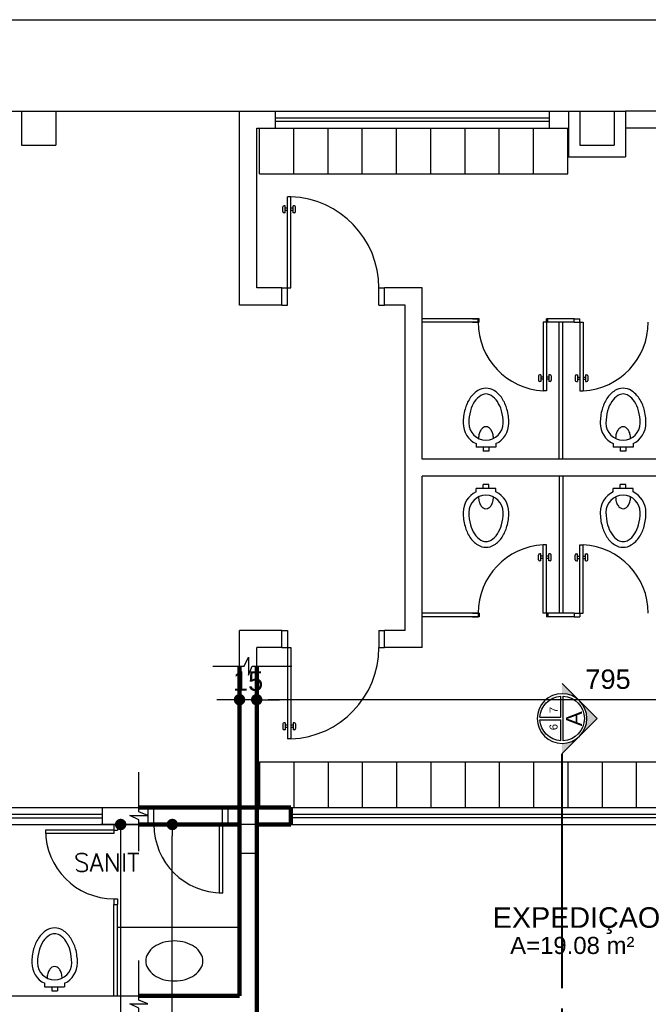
# Model space of a CAD drawing. Header units: metres. Extents: x -44 to 208, y -13 to 238.
# Tile 114 of 154: x 22.28 to 27.78, y 226.68 to 235.3. Entities that reach past the tile are written whole.
import ezdxf
from ezdxf.enums import TextEntityAlignment as Align

# ---------------------------------------------------------------- set-up
doc = ezdxf.new("R2010")
doc.units = ezdxf.units.M
doc.header["$MEASUREMENT"] = 0
doc.layers.add('ALV-ALT', color=7, linetype='Continuous', lineweight=90)
for name, color, linetype in [('CTA-GER', 35, 'Continuous'), ('ESQ-POR', 3, 'Continuous'), ('ESQUADRIAS', 2, 'Continuous'), ('HTC-EST', 253, 'Continuous'), ('PAREDES', 4, 'Continuous'), ('PIS-DSN', 40, 'Continuous'), ('SMB-GER', 9, 'Continuous'), ('TXT-AMB', 25, 'Continuous'), ('TXT-ESP', 40, 'Continuous')]:
    doc.layers.add(name, color=color, linetype=linetype)
doc.styles.add('50-30', font='romans.shx', dxfattribs={"height": 0.16})
doc.styles.add('Griffe', font='arial.ttf')
doc.styles.add('Texto Ambiente 1-50', font='arial.ttf', dxfattribs={"height": 0.12})
doc.styles.add('Texto Cota', font='arial.ttf')
doc.styles.add('Texto Especificacao 1-50', font='arial.ttf', dxfattribs={"height": 0.1})
doc.dimstyles.new('ARQ-1-100', dxfattribs={"dimscale": 0, "dimtxt": 0.17, "dimasz": 0.1, "dimexe": 0.175, "dimexo": 0.15, "dimgap": 0.075, "dimtad": 1, "dimdec": 0, "dimlfac": 100, "dimzin": 1, "dimdsep": 46, "dimtxsty": 'Texto Cota', "dimblk1": 'DOT', "dimblk2": 'DOT', "dimsah": 1, "dimcen": 0.2, "dimclrd": 256, "dimclre": 256, "dimclrt": 15, "dimaunit": 1, "dimazin": 0, "dimtfac": 1.8, "dimtdec": 0, "dimtix": 1, "dimtmove": 2, "dimatfit": 1, "dimldrblk": 'DOT', "dimfxl": 1, "dimtolj": 1, "dimtzin": 4, "dimlwd": -1, "dimarcsym": 0})

# ---------------------------------------------------------------- blocks, each defined once
blk = doc.blocks.new('ENTORNO')
at = {"layer": 'HTC-EST'}
for p, q in [((93.3591, 2.6406), (132.8091, 2.6406)), ((93.3591, 1.8406), (100.1591, 1.8406)), ((98.2491, 1.8406), (98.5491, 1.8406)), ((98.2491, 1.8406), (98.2491, 1.5406)), ((98.5491, 1.8406), (98.5491, 1.5406)), ((100.1591, 0.1406), (100.1591, 1.8406)), ((100.1591, 1.8406), (100.4741, 1.8406)), ((100.4741, 1.8406), (102.8741, 1.8406)), ((100.4741, 1.6906), (100.4741, 1.8406)), ((102.8741, 1.8406), (103.1391, 1.8406)), ((102.8741, 1.6906), (102.8741, 1.8406)), ((103.0391, 1.8406), (103.0391, 1.4406)), ((103.1391, 1.8406), (103.1391, 1.5406)), ((103.1391, 1.8406), (103.5391, 1.8406)), ((103.4391, 1.8406), (103.4391, 1.5406)), ((104.4991, 1.8406), (103.5391, 1.8406)), ((103.5391, 1.8406), (103.5391, 1.4406)), ((100.4741, 1.7806), (102.8741, 1.7806)), ((100.4741, 1.7506), (102.8741, 1.7506)), ((100.3091, 0.2906), (100.3091, 1.6906)), ((100.3091, 1.6906), (100.4741, 1.6906)), ((100.3341, 1.2906), (100.3341, 1.6906)), ((100.4741, 1.6906), (102.8741, 1.6906)), ((100.6341, 1.2906), (100.6341, 1.6906)), ((100.9341, 1.2906), (100.9341, 1.6906)), ((101.2341, 1.2906), (101.2341, 1.6906)), ((101.5341, 1.2906), (101.5341, 1.6906)), ((101.8341, 1.2906), (101.8341, 1.6906)), ((102.1341, 1.2906), (102.1341, 1.6906)), ((102.4341, 1.2906), (102.4341, 1.6906)), ((102.7341, 1.2906), (102.7341, 1.6906)), ((102.8741, 1.6906), (103.0391, 1.6906)), ((103.0341, 1.2906), (103.0341, 1.6906)), ((104.4991, 1.6906), (103.5391, 1.6906)), ((98.2491, 1.5406), (98.5491, 1.5406)), ((103.1391, 1.5406), (103.4391, 1.5406)), ((103.0391, 1.4406), (103.5391, 1.4406)), ((100.3341, 1.2906), (103.0341, 1.2906)), ((100.5791, 0.2906), (100.5791, 1.0901)), ((100.6091, 1.0901), (100.5791, 1.0901)), ((100.6091, 0.2906), (100.6091, 1.0901)), ((100.5391, 0.9601), (100.5391, 1.0001)), ((100.5591, 1.0101), (100.5491, 1.0101)), ((100.5591, 0.9501), (100.5491, 0.9501)), ((100.5591, 0.9501), (100.5591, 1.0101)), ((100.5791, 0.9901), (100.5591, 0.9901)), ((100.5791, 0.9701), (100.5591, 0.9701)), ((100.6291, 0.9901), (100.6091, 0.9901)), ((100.6291, 0.9701), (100.6091, 0.9701)), ((100.6391, 1.0101), (100.6291, 1.0101)), ((100.6291, 0.9501), (100.6291, 1.0101)), ((100.6391, 0.9501), (100.6291, 0.9501)), ((100.6491, 0.9601), (100.6491, 1.0001)), ((100.5291, 0.2906), (100.3091, 0.2906)), ((100.5291, 0.1406), (100.5291, 0.2906)), ((100.5291, 0.2906), (100.6091, 0.2906)), ((100.5791, 0.1406), (100.5791, 0.2906)), ((101.3791, 0.1406), (101.3791, 0.2906)), ((101.3791, 0.2906), (101.4291, 0.2906)), ((101.7591, 0.2906), (101.4291, 0.2906)), ((101.4291, 0.1406), (101.4291, 0.2906)), ((101.7591, -1.2094), (101.7591, 0.2906)), ((100.5291, 0.1406), (100.1591, 0.1406)), ((100.5291, 0.1406), (100.5791, 0.1406)), ((101.3791, 0.1406), (101.4291, 0.1406)), ((101.6091, 0.1406), (101.4291, 0.1406)), ((101.6091, -2.7094), (101.6091, 0.1406)), ((102.2591, 0.0206), (101.7591, 0.0206)), ((102.1987, 0.0206), (102.2487, 0.0206)), ((102.2487, -0.0094), (102.2487, 0.0206)), ((102.2591, -0.0094), (102.2591, 0.0206)), ((102.8487, -0.0094), (102.8487, 0.0206)), ((102.8987, 0.0206), (102.8487, 0.0206)), ((102.8591, -0.0094), (102.8591, 0.0206)), ((103.0891, 0.0206), (102.8591, 0.0206)), ((103.0891, -0.0094), (103.0891, 0.0206)), ((103.0891, 0.0206), (103.1391, 0.0206)), ((103.1391, -0.0094), (103.1391, 0.0206)), ((102.2591, -0.0094), (101.7591, -0.0094)), ((102.1987, -0.0094), (102.2487, -0.0094)), ((102.8187, -0.0094), (102.8187, -0.6094)), ((102.8187, -0.0094), (102.8187, -0.0094)), ((102.8487, -0.0094), (102.8187, -0.0094)), ((102.8487, -0.0094), (102.8487, -0.6094)), ((102.8987, -0.0094), (102.8487, -0.0094)), ((103.0891, -0.0094), (102.8591, -0.0094)), ((102.9591, -1.2094), (102.9591, -0.0094)), ((102.9891, -1.2094), (102.9891, -0.0094)), ((103.0891, -0.0094), (103.1391, -0.0094)), ((103.1391, -0.0094), (103.1391, -0.6094)), ((103.1391, -0.0094), (103.1691, -0.0094)), ((103.1691, -0.0094), (103.1691, -0.6094)), ((103.1691, -0.0094), (103.1691, -0.0094)), ((102.7787, -0.4794), (102.7787, -0.5194)), ((102.7987, -0.4694), (102.7887, -0.4694)), ((102.7987, -0.4694), (102.7987, -0.5294)), ((102.8187, -0.4894), (102.7987, -0.4894)), ((102.8187, -0.5094), (102.7987, -0.5094)), ((102.8687, -0.4894), (102.8487, -0.4894)), ((102.8687, -0.5094), (102.8487, -0.5094)), ((102.8687, -0.4694), (102.8687, -0.5294)), ((102.8787, -0.4694), (102.8687, -0.4694)), ((102.8887, -0.4794), (102.8887, -0.5194)), ((103.0991, -0.4794), (103.0991, -0.5194)), ((103.1091, -0.4694), (103.1191, -0.4694)), ((103.1191, -0.4694), (103.1191, -0.5294)), ((103.1191, -0.4894), (103.1391, -0.4894)), ((103.1191, -0.5094), (103.1391, -0.5094)), ((103.1691, -0.4894), (103.1891, -0.4894)), ((103.1691, -0.5094), (103.1891, -0.5094)), ((103.1891, -0.4694), (103.1991, -0.4694)), ((103.1891, -0.4694), (103.1891, -0.5294)), ((103.2091, -0.4794), (103.2091, -0.5194)), ((102.7987, -0.5294), (102.7887, -0.5294)), ((102.8787, -0.5294), (102.8687, -0.5294)), ((103.1091, -0.5294), (103.1191, -0.5294)), ((103.1891, -0.5294), (103.1991, -0.5294)), ((102.8487, -0.6094), (102.8187, -0.6094)), ((103.1391, -0.6094), (103.1691, -0.6094)), ((102.2304, -1.073), (102.2304, -1.103)), ((102.4047, -1.103), (102.2304, -1.103)), ((102.2925, -1.103), (102.2925, -1.138)), ((102.3425, -1.103), (102.3425, -1.138)), ((102.4047, -1.073), (102.4047, -1.103)), ((103.4312, -1.073), (103.4312, -1.103)), ((103.6055, -1.103), (103.4312, -1.103)), ((103.4934, -1.103), (103.4934, -1.138)), ((103.5434, -1.103), (103.5434, -1.138)), ((103.6055, -1.073), (103.6055, -1.103)), ((102.3425, -1.138), (102.2925, -1.138)), ((102.9591, -1.2047), (102.9591, -1.2094)), ((102.9891, -1.2047), (102.9891, -1.2094)), ((103.5434, -1.138), (103.4934, -1.138)), ((107.8791, -1.2094), (101.7591, -1.2094)), ((107.8791, -1.3594), (101.7591, -1.3594)), ((101.7591, -2.8594), (101.7591, -1.3594)), ((102.9591, -1.3594), (102.9591, -2.5594)), ((102.9891, -1.3594), (102.9891, -2.5594)), ((102.4047, -1.4657), (102.2304, -1.4657)), ((102.2304, -1.4957), (102.2304, -1.4657)), ((102.2925, -1.4657), (102.2925, -1.4307)), ((102.3425, -1.4307), (102.2925, -1.4307)), ((102.3425, -1.4657), (102.3425, -1.4307)), ((102.4047, -1.4957), (102.4047, -1.4657)), ((103.6055, -1.4657), (103.4312, -1.4657)), ((103.4312, -1.4957), (103.4312, -1.4657)), ((103.4934, -1.4657), (103.4934, -1.4307)), ((103.5434, -1.4307), (103.4934, -1.4307)), ((103.5434, -1.4657), (103.5434, -1.4307)), ((103.6055, -1.4957), (103.6055, -1.4657)), ((102.8187, -2.5594), (102.8187, -1.9594)), ((102.8487, -1.9594), (102.8187, -1.9594)), ((102.8487, -2.5594), (102.8487, -1.9594)), ((103.1391, -2.5594), (103.1391, -1.9594)), ((103.1391, -1.9594), (103.1691, -1.9594)), ((103.1691, -2.5594), (103.1691, -1.9594)), ((102.7787, -2.0894), (102.7787, -2.0494)), ((102.7987, -2.0394), (102.7887, -2.0394)), ((102.7987, -2.0994), (102.7987, -2.0394)), ((102.8187, -2.0594), (102.7987, -2.0594)), ((102.8687, -2.0594), (102.8487, -2.0594)), ((102.8687, -2.0994), (102.8687, -2.0394)), ((102.8787, -2.0394), (102.8687, -2.0394)), ((102.8887, -2.0894), (102.8887, -2.0494)), ((103.0991, -2.0894), (103.0991, -2.0494)), ((103.1091, -2.0394), (103.1191, -2.0394)), ((103.1191, -2.0994), (103.1191, -2.0394)), ((103.1191, -2.0594), (103.1391, -2.0594)), ((103.1691, -2.0594), (103.1891, -2.0594)), ((103.1891, -2.0394), (103.1991, -2.0394)), ((103.1891, -2.0994), (103.1891, -2.0394)), ((103.2091, -2.0894), (103.2091, -2.0494)), ((102.7987, -2.0994), (102.7887, -2.0994)), ((102.8187, -2.0794), (102.7987, -2.0794)), ((102.8687, -2.0794), (102.8487, -2.0794)), ((102.8787, -2.0994), (102.8687, -2.0994)), ((103.1091, -2.0994), (103.1191, -2.0994)), ((103.1191, -2.0794), (103.1391, -2.0794)), ((103.1691, -2.0794), (103.1891, -2.0794)), ((103.1891, -2.0994), (103.1991, -2.0994)), ((102.2591, -2.5594), (101.7591, -2.5594)), ((102.1987, -2.5594), (102.2487, -2.5594)), ((102.2487, -2.5594), (102.2487, -2.5894)), ((102.2591, -2.5594), (102.2591, -2.5894)), ((102.8187, -2.5594), (102.8187, -2.5594)), ((102.8487, -2.5594), (102.8187, -2.5594)), ((102.8487, -2.5594), (102.8487, -2.5894)), ((102.8987, -2.5594), (102.8487, -2.5594)), ((102.8591, -2.5594), (102.8591, -2.5894)), ((103.0891, -2.5594), (102.8591, -2.5594)), ((103.0891, -2.5594), (103.0891, -2.5894)), ((103.0891, -2.5594), (103.1391, -2.5594)), ((103.1391, -2.5594), (103.1391, -2.5894)), ((103.1391, -2.5594), (103.1691, -2.5594)), ((103.1691, -2.5594), (103.1691, -2.5594)), ((102.2591, -2.5894), (101.7591, -2.5894)), ((102.1987, -2.5894), (102.2487, -2.5894)), ((102.8987, -2.5894), (102.8487, -2.5894)), ((103.0891, -2.5894), (102.8591, -2.5894)), ((103.0891, -2.5894), (103.1391, -2.5894)), ((100.1591, -4.2594), (100.1591, -2.7094)), ((100.5291, -2.7094), (100.1591, -2.7094)), ((100.5291, -2.8594), (100.5291, -2.7094)), ((100.5291, -2.7094), (100.5791, -2.7094)), ((100.5791, -2.7094), (100.5791, -2.8594)), ((101.3791, -2.7094), (101.3791, -2.8594)), ((101.3791, -2.7094), (101.4291, -2.7094)), ((101.4291, -2.8594), (101.4291, -2.7094)), ((101.6091, -2.7094), (101.4291, -2.7094)), ((100.3091, -4.2594), (100.3091, -2.8594)), ((100.5291, -2.8594), (100.3091, -2.8594)), ((100.5291, -2.8594), (100.6091, -2.8594)), ((100.5791, -2.8594), (100.5791, -3.6588)), ((100.6091, -2.8594), (100.6091, -3.6588)), ((101.3791, -2.8594), (101.4291, -2.8594)), ((101.7591, -2.8594), (101.4291, -2.8594)), ((100.5391, -3.5288), (100.5391, -3.5688)), ((100.5591, -3.5188), (100.5491, -3.5188)), ((100.5591, -3.5188), (100.5591, -3.5788)), ((100.6391, -3.5188), (100.6291, -3.5188)), ((100.6291, -3.5188), (100.6291, -3.5788)), ((100.6491, -3.5288), (100.6491, -3.5688)), ((100.5591, -3.5788), (100.5491, -3.5788)), ((100.5791, -3.5388), (100.5591, -3.5388)), ((100.5791, -3.5588), (100.5591, -3.5588)), ((100.6291, -3.5388), (100.6091, -3.5388)), ((100.6291, -3.5588), (100.6091, -3.5588)), ((100.6391, -3.5788), (100.6291, -3.5788)), ((100.6091, -3.6588), (100.5791, -3.6588)), ((100.3341, -3.8594), (104.2341, -3.8594)), ((100.3341, -3.8594), (100.3341, -4.2594)), ((100.6341, -3.8594), (100.6341, -4.2594)), ((100.9341, -3.8594), (100.9341, -4.2594)), ((101.2341, -3.8594), (101.2341, -4.2594)), ((101.5341, -3.8594), (101.5341, -4.2594)), ((101.8341, -3.8594), (101.8341, -4.2594)), ((102.1341, -3.8594), (102.1341, -4.2594)), ((102.4341, -3.8594), (102.4341, -4.2594)), ((102.7341, -3.8594), (102.7341, -4.2594)), ((103.0341, -3.8594), (103.0341, -4.2594)), ((103.3341, -3.8594), (103.3341, -4.2594)), ((103.6341, -3.8594), (103.6341, -4.2594)), ((98.1591, -4.2594), (98.9591, -4.2594)), ((98.9591, -4.4094), (98.9591, -4.2594)), ((98.9591, -4.2594), (99.3591, -4.2594)), ((99.3591, -4.4094), (99.3591, -4.2594)), ((99.3591, -4.2594), (99.4091, -4.2594)), ((99.3591, -4.2594), (99.3591, -4.2594)), ((99.4091, -4.4094), (99.4091, -4.2594)), ((100.0091, -4.4094), (100.0091, -4.2594)), ((100.0591, -4.2594), (100.0091, -4.2594)), ((100.0591, -4.4094), (100.0591, -4.2594)), ((100.0591, -4.2594), (100.1591, -4.2594)), ((98.1591, -4.3194), (98.9591, -4.3194)), ((98.1591, -4.3494), (98.9591, -4.3494)), ((98.1591, -4.4094), (98.9591, -4.4094)), ((99.0591, -4.4594), (98.4591, -4.4594)), ((98.4591, -4.4594), (98.4591, -4.4894)), ((98.9591, -4.4094), (99.3591, -4.4094)), ((99.0591, -4.4094), (99.0591, -4.4594)), ((99.0591, -4.4594), (99.0591, -4.4894)), ((99.0591, -4.4594), (99.0891, -4.4594)), ((99.0891, -4.4094), (99.0891, -4.4594)), ((99.3591, -4.4094), (99.4091, -4.4094)), ((99.9791, -4.4094), (99.9791, -5.0094)), ((100.0091, -4.4094), (99.9791, -4.4094)), ((100.0591, -4.4094), (100.0091, -4.4094)), ((100.0091, -4.4094), (100.0091, -5.0094)), ((100.0591, -4.4094), (100.1591, -4.4094)), ((99.0591, -4.4894), (98.4591, -4.4894)), ((99.0591, -4.4894), (99.0591, -4.4894)), ((99.0591, -5.0594), (99.0591, -5.1094)), ((99.0591, -5.0594), (99.0891, -5.0594)), ((99.0891, -5.0594), (99.0891, -5.1094)), ((100.0091, -5.0094), (99.9791, -5.0094)), ((99.0591, -5.9094), (99.0591, -5.1094)), ((99.0591, -5.1094), (99.0891, -5.1094)), ((99.0891, -5.9094), (99.0891, -5.1094)), ((99.0891, -5.3094), (100.1591, -5.3094)), ((98.4522, -5.8005), (98.4522, -5.8305)), ((98.4522, -5.8305), (98.6266, -5.8305)), ((98.5144, -5.8305), (98.5144, -5.8655)), ((98.5644, -5.8305), (98.5644, -5.8655)), ((98.6266, -5.8005), (98.6266, -5.8305)), ((98.0591, -5.9094), (100.1591, -5.9094)), ((98.5144, -5.8655), (98.5644, -5.8655))]:
    blk.add_line(p, q, dxfattribs=at)
for points in [[(98.7394, -5.6205, 0.066402), (98.7232, -5.499, 0.078959), (98.6808, -5.4048, 0.107161), (98.611, -5.3362, 0.141785), (98.5394, -5.3155, 0.141785), (98.4677, -5.3362, 0.107161), (98.398, -5.4048, 0.078959), (98.3556, -5.499, 0.066402), (98.3394, -5.6205, 0.066402)], [(98.6894, -5.6205, 0.066402), (98.6749, -5.5121, 0.078959), (98.639, -5.4322, 0.107161), (98.5843, -5.3785, 0.141785), (98.5394, -5.3655, 0.141785), (98.4944, -5.3785, 0.107161), (98.4398, -5.4322, 0.078959), (98.4038, -5.5121, 0.066402), (98.3894, -5.6205, 0.066402)], [(98.6048, -5.7555, 0.064559), (98.5994, -5.7145, 0.077436), (98.5856, -5.6829, 0.107172), (98.5627, -5.6597, 0.145191), (98.5394, -5.6528, 0.145191), (98.5161, -5.6597, 0.107172), (98.4931, -5.6829, 0.077436), (98.4793, -5.7145, 0.064559), (98.474, -5.7555, 0.064559)]]:
    blk.add_lwpolyline(points, format="xyb", dxfattribs=at)
blk.add_lwpolyline([(99.5877, -5.7795, 0.07067), (99.6868, -5.7655, 0.082314), (99.7645, -5.7283, 0.106842), (99.8204, -5.668, 0.13438), (99.8377, -5.6045, 0.13438), (99.8204, -5.5411, 0.106842), (99.7645, -5.4808, 0.082314), (99.6868, -5.4436, 0.07067), (99.5877, -5.4295, 0.07067), (99.4886, -5.4436, 0.082314), (99.411, -5.4808, 0.106842), (99.3551, -5.5411, 0.13438), (99.3377, -5.6045, 0.13438), (99.3551, -5.668, 0.106842), (99.411, -5.7283, 0.082314), (99.4886, -5.7655, 0.07067)], format="xyb", close=True, dxfattribs=at)
for centre, radius, start, end in [((100.5791, 0.2906), 0.8, 0, 87.8509), ((100.5491, 1.0001), 0.01, 90, 180), ((100.5491, 0.9601), 0.01, 180, 270), ((100.6391, 1.0001), 0.01, 0, 90), ((100.6391, 0.9601), 0.01, 270, 0), ((102.8501, -0.0088), 0.6014, 180.05524, 267.00716), ((103.1377, -0.0088), 0.6014, 272.99284, 359.94476), ((102.7887, -0.4794), 0.01, 90, 180), ((102.8787, -0.4794), 0.01, 0, 90), ((103.1091, -0.4794), 0.01, 90, 180), ((103.1991, -0.4794), 0.01, 0, 90), ((102.3175, -0.7222), 0.1342, 90, 122.27961), ((102.3175, -0.7222), 0.1342, 57.72039, 90), ((102.7887, -0.5194), 0.01, 180, 270), ((102.8787, -0.5194), 0.01, 270, 0), ((103.1091, -0.5194), 0.01, 180, 270), ((103.1991, -0.5194), 0.01, 270, 0), ((103.5184, -0.7222), 0.1342, 90, 122.27961), ((103.5184, -0.7222), 0.1342, 57.72039, 90), ((102.4512, -0.8577), 0.329, 146.74563, 164.80419), ((102.3692, -0.8039), 0.2309, 122.27961, 146.74563), ((102.3692, -0.8039), 0.1809, 122.27961, 146.74563), ((102.3175, -0.7222), 0.0842, 90, 122.27961), ((102.3175, -0.7222), 0.0842, 57.72039, 90), ((102.2659, -0.8039), 0.1809, 33.25437, 57.72039), ((102.2659, -0.8039), 0.2309, 33.25437, 57.72039), ((102.1838, -0.8577), 0.329, 15.19581, 33.25437), ((103.6521, -0.8577), 0.329, 146.74563, 164.80419), ((103.57, -0.8039), 0.2309, 122.27961, 146.74563), ((103.57, -0.8039), 0.1809, 122.27961, 146.74563), ((103.5184, -0.7222), 0.0842, 90, 122.27961), ((103.5184, -0.7222), 0.0842, 57.72039, 90), ((103.4667, -0.8039), 0.1809, 33.25437, 57.72039), ((103.4667, -0.8039), 0.2309, 33.25437, 57.72039), ((103.3847, -0.8577), 0.329, 15.19581, 33.25437), ((102.581, -0.893), 0.4635, 164.80419, 180), ((102.4512, -0.8577), 0.279, 146.74563, 164.80419), ((102.1838, -0.8577), 0.279, 15.19581, 33.25437), ((102.054, -0.893), 0.4635, 360, 15.19581), ((103.7819, -0.893), 0.4635, 164.80419, 180), ((103.6521, -0.8577), 0.279, 146.74563, 164.80419), ((103.3847, -0.8577), 0.279, 15.19581, 33.25437), ((103.2548, -0.893), 0.4635, 360, 15.19581), ((102.581, -0.893), 0.4135, 164.80419, 180), ((102.054, -0.893), 0.4135, 0, 15.19581), ((103.7819, -0.893), 0.4135, 164.80419, 180), ((103.2548, -0.893), 0.4135, 0, 15.19581), ((102.3175, -0.893), 0.2, 180, 244.15807), ((102.3175, -0.893), 0.15, 180, 0), ((102.3362, -0.9967), 0.0769, 123.04437, 147.51294), ((102.3175, -0.968), 0.0427, 90, 123.04437), ((102.3175, -0.968), 0.0427, 56.95563, 90), ((102.2989, -0.9967), 0.0769, 32.48706, 56.95563), ((102.3175, -0.893), 0.2, 295.84193, 0), ((103.5184, -0.893), 0.2, 180, 244.15807), ((103.5184, -0.893), 0.15, 180, 0), ((103.537, -0.9967), 0.0769, 123.04437, 147.51294), ((103.5184, -0.968), 0.0427, 90, 123.04437), ((103.5184, -0.968), 0.0427, 56.95563, 90), ((103.4997, -0.9967), 0.0769, 32.48706, 56.95563), ((103.5184, -0.893), 0.2, 295.84193, 0), ((102.4129, -1.028), 0.1607, 165.22462, 180), ((102.3659, -1.0156), 0.1121, 147.51294, 165.22462), ((102.2692, -1.0156), 0.1121, 14.77538, 32.48706), ((102.2222, -1.028), 0.1607, 0, 14.77538), ((103.6137, -1.028), 0.1607, 165.22462, 180), ((103.5667, -1.0156), 0.1121, 147.51294, 165.22462), ((103.47, -1.0156), 0.1121, 14.77538, 32.48706), ((103.423, -1.028), 0.1607, 0, 14.77538), ((102.3175, -1.6757), 0.2, 115.84193, 180), ((102.3175, -1.6757), 0.15, 0, 180), ((102.4129, -1.5407), 0.1607, 180, 194.77538), ((102.2222, -1.5407), 0.1607, 345.22462, 360), ((102.3175, -1.6757), 0.2, 0, 64.15807), ((103.5184, -1.6757), 0.2, 115.84193, 180), ((103.5184, -1.6757), 0.15, 0, 180), ((103.6137, -1.5407), 0.1607, 180, 194.77538), ((103.423, -1.5407), 0.1607, 345.22462, 360), ((103.5184, -1.6757), 0.2, 0, 64.15807), ((102.3659, -1.5531), 0.1121, 194.77538, 212.48706), ((102.3362, -1.572), 0.0769, 212.48706, 236.95563), ((102.3175, -1.6007), 0.0427, 236.95563, 270), ((102.3175, -1.6007), 0.0427, 270, 303.04437), ((102.2989, -1.572), 0.0769, 303.04437, 327.51294), ((102.2692, -1.5531), 0.1121, 327.51294, 345.22462), ((103.5667, -1.5531), 0.1121, 194.77538, 212.48706), ((103.537, -1.572), 0.0769, 212.48706, 236.95563), ((103.5184, -1.6007), 0.0427, 236.95563, 270), ((103.5184, -1.6007), 0.0427, 270, 303.04437), ((103.4997, -1.572), 0.0769, 303.04437, 327.51294), ((103.47, -1.5531), 0.1121, 327.51294, 345.22462), ((102.581, -1.6757), 0.4635, 180, 195.19581), ((102.581, -1.6757), 0.4135, 180, 195.19581), ((102.054, -1.6757), 0.4135, 344.80419, 0), ((102.054, -1.6757), 0.4635, 344.80419, 0), ((103.7819, -1.6757), 0.4635, 180, 195.19581), ((103.7819, -1.6757), 0.4135, 180, 195.19581), ((103.2548, -1.6757), 0.4135, 344.80419, 0), ((103.2548, -1.6757), 0.4635, 344.80419, 0), ((102.4512, -1.711), 0.329, 195.19581, 213.25437), ((102.4512, -1.711), 0.279, 195.19581, 213.25437), ((102.1838, -1.711), 0.279, 326.74563, 344.80419), ((102.1838, -1.711), 0.329, 326.74563, 344.80419), ((103.6521, -1.711), 0.329, 195.19581, 213.25437), ((103.6521, -1.711), 0.279, 195.19581, 213.25437), ((103.3847, -1.711), 0.279, 326.74563, 344.80419), ((103.3847, -1.711), 0.329, 326.74563, 344.80419), ((102.3692, -1.7648), 0.2309, 213.25437, 237.72039), ((102.3692, -1.7648), 0.1809, 213.25437, 237.72039), ((102.2659, -1.7648), 0.1809, 302.27961, 326.74563), ((102.2659, -1.7648), 0.2309, 302.27961, 326.74563), ((103.57, -1.7648), 0.2309, 213.25437, 237.72039), ((103.57, -1.7648), 0.1809, 213.25437, 237.72039), ((103.4667, -1.7648), 0.1809, 302.27961, 326.74563), ((103.4667, -1.7648), 0.2309, 302.27961, 326.74563), ((102.3175, -1.8466), 0.1342, 237.72039, 270), ((102.8501, -2.5599), 0.6014, 92.99284, 179.94476), ((102.3175, -1.8466), 0.0842, 237.72039, 270), ((102.3175, -1.8466), 0.0842, 270, 302.27961), ((102.3175, -1.8466), 0.1342, 270, 302.27961), ((103.1377, -2.5599), 0.6014, 0.05524, 87.00716), ((103.5184, -1.8466), 0.1342, 237.72039, 270), ((103.5184, -1.8466), 0.0842, 237.72039, 270), ((103.5184, -1.8466), 0.0842, 270, 302.27961), ((103.5184, -1.8466), 0.1342, 270, 302.27961), ((102.7887, -2.0494), 0.01, 90, 180), ((102.8787, -2.0494), 0.01, 0, 90), ((103.1091, -2.0494), 0.01, 90, 180), ((103.1991, -2.0494), 0.01, 0, 90), ((102.7887, -2.0894), 0.01, 180, 270), ((102.8787, -2.0894), 0.01, 270, 0), ((103.1091, -2.0894), 0.01, 180, 270), ((103.1991, -2.0894), 0.01, 270, 0), ((100.5791, -2.8594), 0.8, 272.1491, 0), ((100.5491, -3.5288), 0.01, 90, 180), ((100.6391, -3.5288), 0.01, 0, 90), ((100.5491, -3.5688), 0.01, 180, 270), ((100.6391, -3.5688), 0.01, 270, 0), ((99.0591, -4.4594), 0.6, 180, 270), ((100.0091, -4.4094), 0.6, 180, 270), ((98.5394, -5.6205), 0.2, 180, 244.15807), ((98.5394, -5.6205), 0.15, 180, 0), ((98.5394, -5.6205), 0.2, 295.84193, 0)]:
    blk.add_arc(centre, radius, start, end, dxfattribs=at)
at = {"layer": 'HTC-EST', "style": '50-30'}
blk.add_text('SANIT', height=0.16, dxfattribs=at).set_placement((98.7087, -4.8219))
blk = doc.blocks.new('_DOT')
at = {"color": 0, "linetype": 'ByBlock'}
blk.add_line((-0.5, 0), (-1, 0), dxfattribs=at)
at = {"color": 0, "linetype": 'ByBlock', "const_width": 0.5}
blk.add_lwpolyline([(-0.25, 0, 1), (0.25, 0, 1)], format="xyb", close=True, dxfattribs=at)
blk = doc.blocks.new('*D4432')
at = {"layer": 'CTA-GER', "lineweight": -2, "transparency": 16777216}
for p, q in [((24.352, 228.2549), (23.4377, 228.2549)), ((24.202, 223.3049), (23.4377, 223.3049))]:
    blk.add_line(p, q, dxfattribs=at)
at = {"layer": 'CTA-GER', "transparency": 16777216}
blk.add_line((23.6127, 223.4049), (23.6127, 228.1549), dxfattribs=at)
at = {"layer": 'Defpoints', "color": 0, "transparency": 16777216}
for p in [(23.6127, 228.2549), (24.502, 228.2549), (24.352, 223.3049)]:
    blk.add_point(p, dxfattribs=at)
at = {"layer": 'CTA-GER', "transparency": 16777216, "xscale": 0.1, "yscale": 0.1, "zscale": 0.1}
for p, rotation in [((23.6127, 228.2549), 90), ((23.6127, 223.3049), 270)]:
    blk.add_blockref('_DOT', p, dxfattribs=dict(at, rotation=rotation))
at = {"layer": 'CTA-GER', "color": 15, "transparency": 16777216, "insert": (23.4509, 225.7799), "char_height": 0.17, "attachment_point": 5, "rotation": 90, "style": 'Texto Cota'}
blk.add_mtext('\\A1;495', dxfattribs=at)
blk = doc.blocks.new('*D4433')
at = {"layer": 'CTA-GER', "lineweight": -2, "transparency": 16777216}
for p, q in [((24.352, 228.2549), (22.9856, 228.2549)), ((24.4076, 209.4045), (22.9856, 209.4045))]:
    blk.add_line(p, q, dxfattribs=at)
at = {"layer": 'CTA-GER', "transparency": 16777216}
blk.add_line((23.1606, 228.1549), (23.1606, 209.5045), dxfattribs=at)
at = {"layer": 'Defpoints', "color": 0, "transparency": 16777216}
for p in [(24.502, 228.2549), (23.1606, 209.4045), (24.5576, 209.4045)]:
    blk.add_point(p, dxfattribs=at)
at = {"layer": 'CTA-GER', "transparency": 16777216, "xscale": 0.1, "yscale": 0.1, "zscale": 0.1}
for p, rotation in [((23.1606, 228.2549), 90), ((23.1606, 209.4045), 270)]:
    blk.add_blockref('_DOT', p, dxfattribs=dict(at, rotation=rotation))
at = {"layer": 'CTA-GER', "color": 15, "transparency": 16777216, "insert": (22.9988, 218.8297), "char_height": 0.17, "attachment_point": 5, "rotation": 90, "style": 'Texto Cota'}
blk.add_mtext('\\A1;1885', dxfattribs=at)
blk = doc.blocks.new('*D4436')
at = {"layer": 'CTA-GER', "lineweight": -2, "transparency": 16777216}
for p, q in [((24.352, 227.6988), (24.352, 229.523)), ((32.302, 227.959), (32.302, 229.523))]:
    blk.add_line(p, q, dxfattribs=at)
at = {"layer": 'CTA-GER', "transparency": 16777216}
blk.add_line((32.202, 229.348), (24.452, 229.348), dxfattribs=at)
at = {"layer": 'Defpoints', "color": 0, "transparency": 16777216}
for p in [(24.352, 229.348), (32.302, 227.809), (24.352, 227.5488)]:
    blk.add_point(p, dxfattribs=at)
at = {"layer": 'CTA-GER', "transparency": 16777216, "xscale": 0.1, "yscale": 0.1, "zscale": 0.1, "rotation": 180}
blk.add_blockref('_DOT', (24.352, 229.348), dxfattribs=at)
at = {"layer": 'CTA-GER', "transparency": 16777216, "xscale": 0.1, "yscale": 0.1, "zscale": 0.1}
blk.add_blockref('_DOT', (32.302, 229.348), dxfattribs=at)
at = {"layer": 'CTA-GER', "color": 15, "transparency": 16777216, "insert": (27.4294, 229.5265), "char_height": 0.17, "attachment_point": 5, "style": 'Texto Cota'}
blk.add_mtext('\\A1;795', dxfattribs=at)
blk = doc.blocks.new('*D4437')
at = {"layer": 'CTA-GER', "lineweight": -2, "transparency": 16777216}
for p, q in [((24.202, 227.6988), (24.202, 229.523)), ((24.352, 227.6988), (24.352, 229.523))]:
    blk.add_line(p, q, dxfattribs=at)
at = {"layer": 'CTA-GER', "transparency": 16777216}
for p, q in [((24.102, 229.348), (24.002, 229.348)), ((24.352, 229.348), (24.202, 229.348)), ((24.452, 229.348), (24.552, 229.348))]:
    blk.add_line(p, q, dxfattribs=at)
at = {"layer": 'Defpoints', "color": 0, "transparency": 16777216}
for p in [(24.202, 229.348), (24.202, 227.5488), (24.352, 227.5488)]:
    blk.add_point(p, dxfattribs=at)
at = {"layer": 'CTA-GER', "transparency": 16777216, "xscale": 0.1, "yscale": 0.1, "zscale": 0.1}
blk.add_blockref('_DOT', (24.202, 229.348), dxfattribs=at)
at = {"layer": 'CTA-GER', "transparency": 16777216, "xscale": 0.1, "yscale": 0.1, "zscale": 0.1, "rotation": 180}
blk.add_blockref('_DOT', (24.352, 229.348), dxfattribs=at)
at = {"layer": 'CTA-GER', "color": 15, "transparency": 16777216, "insert": (24.277, 229.5098), "char_height": 0.17, "attachment_point": 5, "style": 'Texto Cota'}
blk.add_mtext('\\A1;15', dxfattribs=at)
blk = doc.blocks.new('Corte dir-cima')
h = blk.add_hatch(color=256)
h.dxf.hatch_style = 1
h.paths.add_polyline_path([(8.189, 0.439), (7.75, 0.879), (7.311, 0.439, -0.414214)])
h = blk.add_hatch(color=256)
h.dxf.hatch_style = 1
h.paths.add_polyline_path([(7.311, 0.439, 0.198912), (7.129, 0), (6.871, 0)])
h = blk.add_hatch(color=256)
h.dxf.hatch_style = 1
h.paths.add_polyline_path([(8.189, 0.439), (8.629, 0), (8.371, 0, 0.198912)])
for p, q in [((6.871, 0), (7.75, 0.879)), ((8.629, 0), (7.75, 0.879)), ((7.192, 0.031), (8.308, 0.031)), ((7.129, -0.031), (7.129, -0.031)), ((7.192, -0.031), (7.719, -0.031)), ((7.719, -0.559), (7.719, -0.031)), ((7.781, -0.031), (8.308, -0.031)), ((7.781, -0.559), (7.781, -0.031))]:
    blk.add_line(p, q)
at = {"const_width": 0.05}
for points in [[(-6.871, 0), (-1, 0)], [(-0.5, 0), (0.5, 0)], [(1, 0), (6.871, 0)]]:
    blk.add_lwpolyline(points, dxfattribs=at)
blk.add_circle((7.75, 0), 0.621)
for start, end in [(3.1847, 176.8153), (183.1847, 266.8153), (273.1847, 356.8153)]:
    blk.add_arc((7.75, 0), 0.559, start, end)
at = {"style": 'Griffe'}
for tag, height, p in [('A', 0.4, (7.75, 0.295)), ('B', 0.2, (7.537, -0.213)), ('C', 0.2, (7.963, -0.213))]:
    blk.add_attdef(tag, text='', height=height, dxfattribs=at).set_placement(p, align=Align.MIDDLE_CENTER)

msp = doc.modelspace()

# ---------------------------------------------------------------- linework, layer by layer
at = {"layer": 'ALV-ALT'}
for p, q in [((24.202, 226.7549), (24.202, 229.6427)), ((24.352, 220.7049), (24.352, 229.6427)), ((23.3195, 228.4049), (24.652, 228.4049)), ((24.652, 228.2549), (24.652, 228.4049)), ((23.3195, 228.2549), (24.202, 228.2549)), ((24.352, 228.2549), (24.652, 228.2549)), ((23.3195, 226.7549), (24.202, 226.7549))]:
    msp.add_line(p, q, dxfattribs=at)
at = {"layer": 'ESQ-POR', "color": 3, "linetype": 'Continuous', "lineweight": -3}
for p, q in [((24.652, 228.3449), (29.452, 228.3449)), ((24.652, 228.3149), (29.452, 228.3149))]:
    msp.add_line(p, q, dxfattribs=at)
at = {"layer": 'ESQUADRIAS', "color": 7}
for p, q in [((24.652, 228.4049), (29.452, 228.4049)), ((24.652, 228.2549), (29.452, 228.2549))]:
    msp.add_line(p, q, dxfattribs=at)
at = {"layer": 'PAREDES'}
msp.add_line((24.202, 228.0049), (24.352, 228.0049), dxfattribs=at)
at = {"layer": 'PIS-DSN'}
for points in [[(23.9685, 229.6427), (24.2431, 229.6427), (24.2803, 229.7219), (24.2803, 229.5636), (24.3128, 229.6427), (24.6605, 229.6427)], [(23.3195, 228.0217), (23.3195, 228.2963), (23.2403, 228.3335), (23.3986, 228.3335), (23.3195, 228.366), (23.3195, 228.7137)], [(23.3195, 226.3717), (23.3195, 226.6463), (23.2403, 226.6835), (23.3986, 226.6835), (23.3195, 226.716), (23.3195, 227.0637)]]:
    msp.add_lwpolyline(points, dxfattribs=at)

# ---------------------------------------------------------------- block references
msp.add_blockref('ENTORNO', (-75.9571, 232.664))
at = {"layer": 'SMB-GER'}
ref = msp.add_blockref('Corte dir-cima', (27.0268, 226.4706), dxfattribs=dict(at, xscale=-0.35, yscale=0.35, zscale=0.35, rotation=270))
ref.add_attrib('A', 'A', dxfattribs={"layer": '0', "height": 0.14, "rotation": 270, "style": 'Griffe', "text_generation_flag": 4}).set_placement((27.1301, 229.1811), align=Align.MIDDLE_CENTER)
ref.add_attrib('B', '6', dxfattribs={"layer": '0', "height": 0.07, "rotation": 270, "style": 'Griffe', "text_generation_flag": 6}).set_placement((26.9522, 229.1084), align=Align.MIDDLE_CENTER)
ref.add_attrib('C', '7', dxfattribs={"layer": '0', "height": 0.07, "rotation": 270, "style": 'Griffe', "text_generation_flag": 6}).set_placement((26.9522, 229.2577), align=Align.MIDDLE_CENTER)

# ---------------------------------------------------------------- texts
at = {"layer": 'TXT-AMB', "insert": (26.4193, 227.53), "char_height": 0.18, "width": 4.330813, "attachment_point": 1, "style": 'Texto Ambiente 1-50'}
msp.add_mtext('EXPEDIÇAO', dxfattribs=at)
at = {"layer": 'TXT-ESP', "style": 'Texto Especificacao 1-50'}
msp.add_text('A=19.08 m²', height=0.15, dxfattribs=at).set_placement((26.5717, 227.1205))

# ---------------------------------------------------------------- dimensions: what is measured, and where the dimension line sits
at = {"layer": 'CTA-GER'}
dim = msp.add_linear_dim(base=(24.202, 229.348), p1=(24.352, 227.5488), p2=(24.202, 227.5488), dimstyle='ARQ-1-100', override={"dimscale": 1}, dxfattribs=at)
dim.commit()
dim.dimension.update_dxf_attribs({"geometry": '*D4437', "text_midpoint": (24.277, 229.5098)})
dim = msp.add_linear_dim(base=(24.352, 229.348), p1=(32.302, 227.809), p2=(24.352, 227.5488), dimstyle='ARQ-1-100', override={"dimscale": 1}, dxfattribs=at)
dim.commit()
dim.dimension.update_dxf_attribs({"geometry": '*D4436', "text_midpoint": (27.4294, 229.5265), "dimtype": 160})
for base, p1, p2, picture, middle in [((23.1606, 209.4045), (24.502, 228.2549), (24.5576, 209.4045), '*D4433', (22.9988, 218.8297)), ((23.6127, 228.2549), (24.352, 223.3049), (24.502, 228.2549), '*D4432', (23.4509, 225.7799))]:
    dim = msp.add_linear_dim(base=base, p1=p1, p2=p2, angle=90, dimstyle='ARQ-1-100', override={"dimscale": 1}, dxfattribs=at)
    dim.commit()
    dim.dimension.update_dxf_attribs({"geometry": picture, "text_midpoint": middle})

doc.saveas('drawing.dxf')
